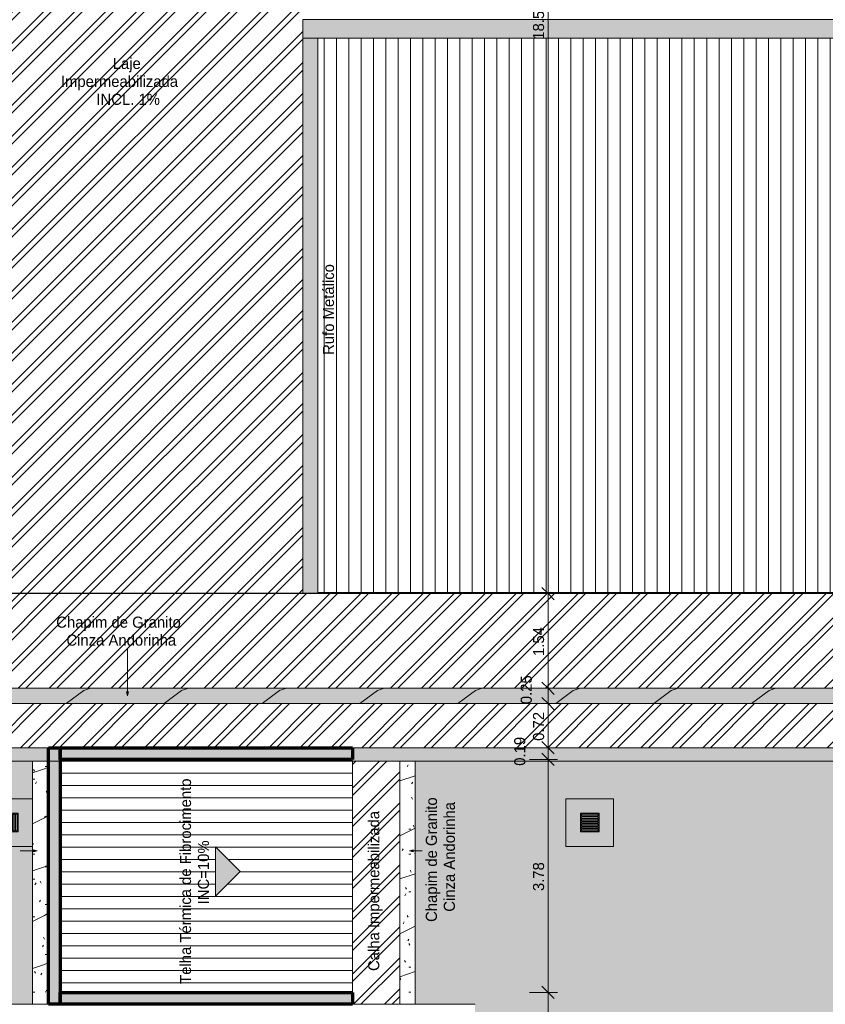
# Model space of a CAD drawing. Header units: millimetres. Extents: x -62808 to 71352, y -27667 to 33271.
# Tile 18 of 71: x -33738 to -20676, y 2850 to 18820. Entities that reach past the tile are written whole.
import ezdxf

# ---------------------------------------------------------------- set-up
doc = ezdxf.new("R2010")
doc.units = ezdxf.units.MM
for name, color, linetype, lineweight in [('A-ANNO-DIMS', 211, 'Continuous', 9), ('A-ANNO-DIMS-100', 211, 'Continuous', 9), ('A-DETL', 90, 'Continuous', 9), ('A-DETL-GENF', 92, 'Continuous', 50), ('A-FLOR', 192, 'Continuous', 18), ('A-FLOR-PATT', 8, 'Continuous', 18), ('A-GENM', 13, 'Continuous', 9), ('A-ROOF', 132, 'Continuous', 9), ('A-ROOF-OTLN', 132, 'Continuous', 9), ('A-ROOF-PATT', 132, 'Continuous', 9), ('G-ANNO-TEXT', 231, 'Continuous', 9)]:
    doc.layers.add(name, color=color, linetype=linetype, lineweight=lineweight)
doc.styles.add('Century Gothic', font='GOTHIC.TTF', dxfattribs={"height": 180})
doc.dimstyles.new('1_8mm_Century_Gothic', dxfattribs={"dimscale": 304.8, "dimtxt": 187.950289, "dimasz": 0.656168, "dimexe": 0.492126, "dimexo": 0.0625, "dimgap": 0.049213, "dimtad": 1, "dimlfac": 0.001, "dimrnd": 0.01, "dimzin": 0, "dimdsep": 46, "dimtxsty": 'Century Gothic', "dimblk1": 'OBLIQUE', "dimblk2": 'OBLIQUE', "dimsah": 1, "dimcen": 0.09, "dimdle": 0.492126, "dimazin": 0, "dimtfac": 1, "dimtdec": 4, "dimtix": 1, "dimtmove": 0, "dimatfit": 3, "dimfxl": 0.984252, "dimfxlon": 1, "dimtvp": 1, "dimtolj": 1, "dimtzin": 0, "dimarcsym": 2})
doc.dimstyles.new('1_8mm_Century_Gothic_1', dxfattribs={"dimscale": 304.8, "dimtxt": 187.950289, "dimasz": 0.656168, "dimexe": 0.492126, "dimexo": 0.0625, "dimgap": 0.049213, "dimtad": 1, "dimlfac": 0.001, "dimrnd": 0.01, "dimzin": 0, "dimdsep": 46, "dimtxsty": 'Century Gothic', "dimblk1": 'OBLIQUE', "dimblk2": 'OBLIQUE', "dimsah": 1, "dimcen": 0.09, "dimdle": 0.492126, "dimazin": 0, "dimtfac": 1, "dimtdec": 4, "dimtix": 1, "dimtmove": 2, "dimatfit": 3, "dimfxl": 0.984252, "dimfxlon": 1, "dimtvp": 1, "dimtolj": 1, "dimtzin": 0, "dimarcsym": 2})
pattern_1 = [(0, (0, 0), (812.8, 203.2), [33.528, -576.072, 33.528, -576.072, -3251.2]), (0, (0, 0), (812.8, 203.2), [-1219.2, 33.528, -1185.672, 33.528, -576.072, -1422.4]), (0, (0, 0), (812.8, 203.2), [-3048, 33.528, -372.872, 33.528, -982.472]), (120, (304.8, 101.6), (-582.37636, 602.30545), [33.528, -576.072, 33.528, -576.072, -3251.2]), (120, (304.8, 101.6), (-582.37636, 602.30545), [-1219.2, 33.528, -1185.672, 33.528, -576.072, -1422.4]), (120, (304.8, 101.6), (-582.37636, 602.30545), [-3048, 33.528, -372.872, 33.528, -982.472]), (240, (406.4, 508), (-230.42364, -805.50545), [33.528, -576.072, 33.528, -576.072, -3251.2]), (240, (406.4, 508), (-230.42364, -805.50545), [-1219.2, 33.528, -1185.672, 33.528, -576.072, -1422.4]), (240, (406.4, 508), (-230.42364, -805.50545), [-3048, 33.528, -372.872, 33.528, -982.472])]
pattern_2 = [(216.87, (635, 1587.5), (4762.4943, 3175.0085), [793.75, -7143.75]), (206.565, (1587.5, 1111.25), (-1587.5015, -1587.499), [1774.88, -1774.88]), (198.435, (1587.5, 317.5), (-3174.9975, -1587.503), [1004.024, -4016.092])]
pattern_3 = [(45, (0, 0), (-251.4472, 251.4472), []), (45, (0, 381), (-251.4472, 251.4472), [])]

# ---------------------------------------------------------------- blocks, each defined once
blk = doc.blocks.new('Tampa de Concreto com Grelha _Inspeção_ - Tampa de Concreto com Grelha _Inspeção_-V18-PLANTA DE IMPERMEABILIZAÇÃO - COBERTURA')
at = {"layer": 'A-GENM', "color": 250}
for p, q in [((769.8, 387), (0, 387)), ((0, 387), (0, -387)), ((537, 150), (237, 150)), ((237, 150), (237, -150)), ((237, 150), (537, 150)), ((237, -150), (237, 150)), ((252, -135), (252, 135)), ((252, 135), (279.5, 135)), ((279.5, 135), (279.5, -135)), ((294.5, -135), (294.5, 135)), ((294.5, 135), (319.5, 135)), ((319.5, 135), (319.5, -135)), ((334.5, -135), (334.5, 135)), ((334.5, 135), (359.5, 135)), ((359.5, 135), (359.5, -135)), ((374.5, -135), (374.5, 135)), ((374.5, 135), (399.5, 135)), ((399.5, 135), (399.5, -135)), ((414.5, -135), (414.5, 135)), ((414.5, 135), (439.5, 135)), ((439.5, 135), (439.5, -135)), ((454.5, -135), (454.5, 135)), ((454.5, 135), (479.5, 135)), ((479.5, 135), (479.5, -135)), ((494.5, 135), (522, 135)), ((494.5, -135), (494.5, 135)), ((522, 135), (522, -135)), ((537, -150), (537, 150)), ((537, 150), (537, -150)), ((237, -150), (537, -150)), ((537, -150), (237, -150)), ((279.5, -135), (252, -135)), ((319.5, -135), (294.5, -135)), ((359.5, -135), (334.5, -135)), ((399.5, -135), (374.5, -135)), ((439.5, -135), (414.5, -135)), ((479.5, -135), (454.5, -135)), ((522, -135), (494.5, -135)), ((0, -387), (769.8, -387))]:
    blk.add_line(p, q, dxfattribs=at)
blk = doc.blocks.new('Tampa de Concreto com Grelha _Inspeção_ - Tampa de Concreto com Grelha _Inspeção_-V21-PLANTA DE IMPERMEABILIZAÇÃO - COBERTURA')
at = {"layer": 'A-GENM'}
h = blk.add_hatch(color=8, dxfattribs=at)
h.paths.add_polyline_path([(774, -387), (774, 387), (0, 387), (0, -387), (537, -387)])
h.paths.add_polyline_path([(537, 150), (537, -150), (237, -150), (237, 150), (389, 150)])
h = blk.add_hatch(color=8, dxfattribs=at)
h.paths.add_polyline_path([(537, 150), (237, 150), (237, -150), (537, -150)])
h.paths.add_polyline_path([(522, 135), (522, -135), (494, -135), (494, 135)])
h.paths.add_polyline_path([(479, -135), (454, -135), (454, 135), (479, 135), (479, -92)])
h.paths.add_polyline_path([(439, -135), (414, -135), (414, 135), (439, 135), (439, -52)])
h.paths.add_polyline_path([(399, -12), (399, -135), (374, -135), (374, 135), (399, 135), (399, 12)])
h.paths.add_polyline_path([(359, 135), (359, -135), (334, -135), (334, 135)])
h.paths.add_polyline_path([(319, -135), (294, -135), (294, 135), (319, 135), (319, -67)])
h.paths.add_polyline_path([(279, 135), (279, -135), (252, -135), (252, 135)])
at = {"layer": 'A-GENM', "color": 250}
for p, q in [((774, 387), (0, 387)), ((0, 387), (0, -387)), ((774, -387), (774, 387)), ((537, 150), (237, 150)), ((237, 150), (237, -150)), ((237, 150), (537, 150)), ((237, -150), (237, 150)), ((252, -135), (252, 135)), ((252, 135), (279, 135)), ((279, 135), (279, -135)), ((294, -135), (294, 135)), ((294, 135), (319, 135)), ((319, 135), (319, -135)), ((334, -135), (334, 135)), ((334, 135), (359, 135)), ((359, 135), (359, -135)), ((374, -135), (374, 135)), ((374, 135), (399, 135)), ((399, 135), (399, -135)), ((414, -135), (414, 135)), ((414, 135), (439, 135)), ((439, 135), (439, -135)), ((454, -135), (454, 135)), ((454, 135), (479, 135)), ((479, 135), (479, -135)), ((494, 135), (522, 135)), ((494, -135), (494, 135)), ((522, 135), (522, -135)), ((537, -150), (537, 150)), ((537, 150), (537, -150)), ((237, -150), (537, -150)), ((537, -150), (237, -150)), ((279, -135), (252, -135)), ((319, -135), (294, -135)), ((359, -135), (334, -135)), ((399, -135), (374, -135)), ((439, -135), (414, -135)), ((479, -135), (454, -135)), ((522, -135), (494, -135)), ((0, -387), (774, -387))]:
    blk.add_line(p, q, dxfattribs=at)
blk = doc.blocks.new('BE-PMSa-MOD-ESG-ESCOLA-EX-000-R_rvt-1-PLANTA DE IMPERMEABILIZAÇÃO - COBERTURA')
at = {"layer": 'A-GENM', "color": 253, "lineweight": 9, "xscale": 0.9999999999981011, "yscale": 0.9999999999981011}
blk.add_blockref('Tampa de Concreto com Grelha _Inspeção_ - Tampa de Concreto com Grelha _Inspeção_-V18-PLANTA DE IMPERMEABILIZAÇÃO - COBERTURA', (-34299, 5798), dxfattribs=at)
at = {"layer": 'A-GENM', "color": 253, "lineweight": 9, "xscale": 0.9999999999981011, "yscale": 0.9999999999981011, "rotation": 269.9999999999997}
blk.add_blockref('Tampa de Concreto com Grelha _Inspeção_ - Tampa de Concreto com Grelha _Inspeção_-V21-PLANTA DE IMPERMEABILIZAÇÃO - COBERTURA', (-24495, 6185), dxfattribs=at)
blk = doc.blocks.new('Calha - Calha-3043674-PLANTA DE IMPERMEABILIZAÇÃO - COBERTURA')
at = {"layer": 'A-GENM', "lineweight": 5}
h = blk.add_hatch(color=255, dxfattribs=at)
h.paths.add_polyline_path([(-30143, 9512), (-29152, 9512), (-29152, 9517), (-30147, 9517), (-30147, 9512)])
h.paths.add_polyline_path([(-30045, 21700), (-30035, 21700), (-30035, 28762), (-30045, 28762), (-30045, 21871)])
h.paths.add_polyline_path([(15605, 25349), (15606, 25349), (15605, 25498)])
for points in [[(23264, 9512), (23280, 9512), (23280, 9517), (23160, 9517), (23160, 9532), (-28907, 9532), (-28907, 9517), (-29147, 9517), (-29152, 9512), (23160, 9512)], [(-29152, 9512), (-29147, 9517), (-29152, 9517)]]:
    blk.add_hatch(color=255, dxfattribs=at).paths.add_polyline_path(points)
at = {"layer": 'A-GENM', "color": 130, "lineweight": 5}
for p, q in [((-29152, 9512), (-29152, 9517)), ((-29152, 9512), (-29147, 9517)), ((23160, 9532), (-28907, 9532))]:
    blk.add_line(p, q, dxfattribs=at)
blk = doc.blocks.new('Calha1 - Calha-3499570-PLANTA DE IMPERMEABILIZAÇÃO - COBERTURA')
at = {"layer": 'A-GENM', "lineweight": 5}
h = blk.add_hatch(color=255, dxfattribs=at)
h.paths.add_polyline_path([(-34600, 9512), (-33608, 9512), (-33608, 9517), (-34600, 9517)])
h.paths.add_polyline_path([(-34232, 21700), (-33764, 21700), (-33764, 21702), (-34600, 21702), (-34600, 21700), (-34258, 21700)])
at = {"layer": 'A-GENM', "color": 130, "lineweight": 5}
blk.add_line((-33605, 9512), (-33605, 9517), dxfattribs=at)
blk = doc.blocks.new('Calha2 - Calha-3500338-PLANTA DE IMPERMEABILIZAÇÃO - COBERTURA')
at = {"layer": 'A-GENM', "lineweight": 5}
blk.add_hatch(color=255, dxfattribs=at).paths.add_polyline_path([(-30147, 9512), (-30147, 9517), (-33608, 9517), (-33608, 9512), (-30380, 9512)])
at = {"layer": 'A-GENM', "color": 130, "lineweight": 5}
blk.add_line((-33608, 9512), (-33608, 9517), dxfattribs=at)
blk = doc.blocks.new('Cumeeira5 - Cumeeira-5176386-PLANTA DE IMPERMEABILIZAÇÃO - COBERTURA')
at = {"layer": 'A-ROOF', "lineweight": 5}
blk.add_hatch(color=31, dxfattribs=at).paths.add_polyline_path([(23280, 18519), (23280, 18820), (-29147, 18820), (-29147, 18519), (23264, 18519)])
at = {"layer": 'A-ROOF', "color": 130, "lineweight": 5}
for p, q in [((-29147, 18519), (-29147, 18820)), ((-29147, 18820), (23280, 18820)), ((23280, 18519), (-29147, 18519))]:
    blk.add_line(p, q, dxfattribs=at)
blk = doc.blocks.new('CHAPIM4 - CHAPIM-5294427-PLANTA DE IMPERMEABILIZAÇÃO - COBERTURA')
at = {"layer": 'A-ROOF-PATT', "lineweight": 5}
h = blk.add_hatch(dxfattribs=at)
h.set_pattern_fill('FP_5', color=31, style=0, pattern_type=2)
h.set_pattern_definition(pattern_1)
h.paths.add_polyline_path([(21221, 7727), (23530, 7727), (23530, 29832), (-58155, 29832), (-58155, 7727), (20710, 7727)])
h.paths.add_polyline_path([(-39065, 7977), (-57905, 7977), (-57905, 29582), (23280, 29582), (23280, 7977), (-38554, 7977)])
h = blk.add_hatch(dxfattribs=at)
h.set_pattern_fill('FP_18', color=31, style=0, pattern_type=2)
h.set_pattern_definition(pattern_2)
h.paths.add_polyline_path([(21221, 7727), (23530, 7727), (23530, 29832), (-58155, 29832), (-58155, 7727), (20710, 7727)])
h.paths.add_polyline_path([(-39065, 7977), (-57905, 7977), (-57905, 29582), (23280, 29582), (23280, 7977), (-38554, 7977)])
at = {"layer": 'A-ROOF-OTLN', "color": 130, "lineweight": 5}
blk.add_line((-57905, 7977), (23280, 7977), dxfattribs=at)
blk = doc.blocks.new('CHAPIM19 - CHAPIM-5334931-PLANTA DE IMPERMEABILIZAÇÃO - COBERTURA')
at = {"layer": 'A-ROOF-PATT', "lineweight": 5}
h = blk.add_hatch(dxfattribs=at)
h.set_pattern_fill('FP_5', color=31, style=0, pattern_type=2)
h.set_pattern_definition(pattern_1)
h.paths.add_polyline_path([(-33529, 2853), (-33279, 2853), (-33279, 6793), (-33529, 6793), (-33529, 3116)])
h.paths.add_polyline_path([(-27557, 2853), (-27325, 2853), (-27325, 6793), (-27575, 6793), (-27575, 2853)])
h = blk.add_hatch(dxfattribs=at)
h.set_pattern_fill('FP_18', color=31, style=0, pattern_type=2)
h.set_pattern_definition(pattern_2)
h.paths.add_polyline_path([(-33529, 2853), (-33279, 2853), (-33279, 6793), (-33529, 6793), (-33529, 3116)])
h.paths.add_polyline_path([(-27557, 2853), (-27325, 2853), (-27325, 6793), (-27575, 6793), (-27575, 2853)])
at = {"layer": 'A-ROOF-OTLN', "color": 130, "lineweight": 5}
for p, q in [((-33529, 2853), (-33529, 6793)), ((-33279, 6793), (-33279, 2853)), ((-27575, 2853), (-27575, 6793)), ((-27325, 6793), (-27325, 2853))]:
    blk.add_line(p, q, dxfattribs=at)
blk = doc.blocks.new('BE-PMSa-MOD-ARQ-ESCOLA-EX-000-R_0056_rvt-1-PLANTA DE IMPERMEABILIZAÇÃO - COBERTURA')
at = {"layer": 'A-FLOR-PATT', "lineweight": 5}
h = blk.add_hatch(dxfattribs=at)
h.set_pattern_fill('FP_11', color=31, style=0, pattern_type=2)
h.set_pattern_definition([(0, (0, 0), (406.4, 101.6), [33.528, -271.272, 33.528, -271.272, -1625.6]), (0, (0, 0), (406.4, 101.6), [-609.6, 33.528, -576.072, 33.528, -271.272, -711.2]), (0, (0, 0), (406.4, 101.6), [-1524, 33.528, -169.672, 33.528, -474.472]), (120, (152.4, 50.8), (-291.18818, 301.15272), [33.528, -271.272, 33.528, -271.272, -1625.6]), (120, (152.4, 50.8), (-291.18818, 301.15272), [-609.6, 33.528, -576.072, 33.528, -271.272, -711.2]), (120, (152.4, 50.8), (-291.18818, 301.15272), [-1524, 33.528, -169.672, 33.528, -474.472]), (240, (203.2, 254), (-115.21182, -402.75272), [33.528, -271.272, 33.528, -271.272, -1625.6]), (240, (203.2, 254), (-115.21182, -402.75272), [-609.6, 33.528, -576.072, 33.528, -271.272, -711.2]), (240, (203.2, 254), (-115.21182, -402.75272), [-1524, 33.528, -169.672, 33.528, -474.472])])
h.paths.add_polyline_path([(12025, 6793), (23280, 6793), (23280, 7727), (23272, 7727), (23272, 7011), (-58107, 7011), (-58107, 6793), (9981, 6793)])
h.paths.add_polyline_path([(20071, 29839), (23280, 29839), (23280, 29882), (15688, 29882), (15688, 29839), (19306, 29839), (19306, 29873), (19654, 29873), (19655, 29839), (19943, 29839)])
h.paths.add_polyline_path([(18922, 30668), (23280, 30668), (23280, 30839), (15688, 30839), (15688, 30668), (18666, 30668)])
h = blk.add_hatch(dxfattribs=at)
h.set_pattern_fill('FP_3', color=55, style=0, pattern_type=2)
h.set_pattern_definition([(45, (-18186.55, -4434.14), (0, 212.13203), [450, -150]), (135, (-18080.48, -4328.07), (1e-14, 212.13203), [450, -150])])
h.paths.add_polyline_path([(-7621, -25687), (-7620, -25686), (-7616, -25686), (-7616, -25657), (-7503, -25660), (-7503, -23934), (-7478, -23934), (-7478, -21918), (-7503, -21918), (-7503, -16763), (-7478, -16763), (-7478, 2312), (-2936, 2312), (-2936, 6793), (-27325, 6793), (-27325, 2853), (-26358, 2853), (-26358, 2311), (-9895, 2311), (-9895, -15523), (-9850, -15523), (-9850, -23368), (-9895, -23368), (-9895, -25621), (-9872, -25622), (-9872, -25666), (-7621, -25687)])
h.paths.add_polyline_path([(-7730, -25659), (-7770, -25658), (-7751, -24718), (-7711, -24719), (-7718, -25064)])
h.paths.add_polyline_path([(-9670, -25620), (-9710, -25619), (-9691, -24680), (-9651, -24680), (-9669, -25603)])
h.paths.add_polyline_path([(-9086, -23135), (-9086, -22335), (-8286, -22335), (-8286, -23135), (-8922, -23135)])
h.paths.add_polyline_path([(-8711, -16695), (-8712, -16691), (-8714, -16692), (-8712, -16694)])
h.paths.add_polyline_path([(-8716, -16692), (-8711, -16689), (-8712, -16689), (-8715, -16691)])
h.paths.add_polyline_path([(-8711, -16697), (-8711, -16695), (-8713, -16695), (-8712, -16696)])
h.paths.add_polyline_path([(-8661, -16690), (-8660, -16694), (-8659, -16692), (-8660, -16691)])
h.paths.add_polyline_path([(-8661, -16689), (-8661, -16690), (-8660, -16690)])
h.paths.add_polyline_path([(-8629, -16692), (-8631, -16690), (-8631, -16694), (-8630, -16694), (-8629, -16693)])
h.paths.add_polyline_path([(-8661, -16697), (-8742, -16697), (-8742, -16690), (-8741, -16688), (-8733, -16687), (-8726, -16688), (-8717, -16687), (-8711, -16687), (-8661, -16688), (-8661, -16689), (-8646, -16687), (-8634, -16688), (-8632, -16688), (-8629, -16694), (-8630, -16697), (-8631, -16696), (-8632, -16696), (-8641, -16697), (-8657, -16697), (-8661, -16697), (-8661, -16697)])
h.paths.add_polyline_path([(-8711, -9791), (-8712, -9787), (-8714, -9788), (-8712, -9790)])
h.paths.add_polyline_path([(-8716, -9788), (-8711, -9785), (-8712, -9785), (-8715, -9787)])
h.paths.add_polyline_path([(-8711, -9793), (-8711, -9791), (-8713, -9791), (-8712, -9792)])
h.paths.add_polyline_path([(-8661, -9786), (-8660, -9790), (-8659, -9788), (-8660, -9787)])
h.paths.add_polyline_path([(-8661, -9785), (-8661, -9786), (-8660, -9786)])
h.paths.add_polyline_path([(-8629, -9788), (-8631, -9786), (-8631, -9790), (-8630, -9790), (-8629, -9789)])
h.paths.add_polyline_path([(-8661, -9793), (-8742, -9793), (-8742, -9786), (-8741, -9784), (-8733, -9783), (-8726, -9784), (-8717, -9784), (-8711, -9783), (-8661, -9784), (-8661, -9785), (-8646, -9784), (-8634, -9784), (-8632, -9784), (-8629, -9790), (-8630, -9793), (-8631, -9792), (-8632, -9792), (-8641, -9793), (-8657, -9793), (-8661, -9793), (-8661, -9793)])
h.paths.add_polyline_path([(-58004, 2853), (-33529, 2853), (-33529, 6793), (-57980, 6793), (-57980, 6753), (-57991, 6753), (-57991, 5756), (-57980, 5756), (-57980, 5716), (-57983, 5716), (-57983, 5636), (-58037, 5636), (-58037, 3636), (-57983, 3636), (-57983, 3556), (-57993, 3556), (-57993, 3516), (-58004, 3516), (-58004, 2984)])
h.paths.add_polyline_path([(-42955, 4425), (-43755, 4425), (-43755, 5245), (-42955, 5245), (-42955, 4647)])
h.paths.add_polyline_path([(-8711, 4833), (-8712, 4836), (-8714, 4835), (-8712, 4834)])
h.paths.add_polyline_path([(-8716, 4835), (-8711, 4839), (-8712, 4839), (-8715, 4836)])
h.paths.add_polyline_path([(-8711, 4831), (-8711, 4833), (-8713, 4833), (-8712, 4832)])
h.paths.add_polyline_path([(-8661, 4838), (-8660, 4834), (-8659, 4835), (-8660, 4836)])
h.paths.add_polyline_path([(-8661, 4839), (-8661, 4838), (-8660, 4838)])
h.paths.add_polyline_path([(-8629, 4835), (-8631, 4838), (-8631, 4833), (-8630, 4833), (-8629, 4835)])
h.paths.add_polyline_path([(-8711, 4830), (-8711, 4831), (-8725, 4831), (-8730, 4831), (-8739, 4830), (-8742, 4832), (-8742, 4838), (-8741, 4840), (-8733, 4840), (-8726, 4839), (-8717, 4840), (-8711, 4840), (-8661, 4839), (-8661, 4839), (-8646, 4840), (-8634, 4839), (-8632, 4839), (-8629, 4834), (-8630, 4831), (-8631, 4832), (-8632, 4832), (-8641, 4830), (-8657, 4831), (-8661, 4831), (-8661, 4830)])
h.paths.add_polyline_path([(-13197, 5411), (-13197, 6185), (-12423, 6185), (-12423, 5411), (-12960, 5411)])
h.paths.add_polyline_path([(-24345, 5411), (-24882, 5411), (-24882, 6185), (-24108, 6185), (-24108, 5411)])
h.paths.add_polyline_path([(-40876, 5411), (-41562, 5411), (-41562, 6185), (-40788, 6185), (-40788, 5411)])
h.paths.add_polyline_path([(-45837, 5411), (-46374, 5411), (-46374, 6185), (-45600, 6185), (-45600, 5411), (-45601, 5411)])
h.paths.add_polyline_path([(-12822, 5663), (-12797, 5663), (-12797, 5933), (-12822, 5933), (-12822, 5666)])
h.paths.add_polyline_path([(-12917, 5663), (-12917, 5933), (-12945, 5933), (-12945, 5663)])
h.paths.add_polyline_path([(-12837, 5663), (-12837, 5933), (-12862, 5933), (-12862, 5663)])
h.paths.add_polyline_path([(-12902, 5663), (-12877, 5663), (-12877, 5933), (-12902, 5933), (-12902, 5706)])
h.paths.add_polyline_path([(-12782, 5663), (-12757, 5663), (-12757, 5933), (-12782, 5933), (-12782, 5667)])
h.paths.add_polyline_path([(-12742, 5663), (-12717, 5663), (-12717, 5933), (-12742, 5933), (-12742, 5731)])
h.paths.add_polyline_path([(-12702, 5663), (-12675, 5663), (-12675, 5933), (-12702, 5933), (-12702, 5691)])
h.paths.add_polyline_path([(-41310, 5663), (-41282, 5663), (-41282, 5933), (-41310, 5933), (-41310, 5922)])
h.paths.add_polyline_path([(-24630, 5663), (-24360, 5663), (-24360, 5691), (-24630, 5691)])
h.paths.add_polyline_path([(-41242, 5663), (-41242, 5933), (-41267, 5933), (-41267, 5663)])
h.paths.add_polyline_path([(-41187, 5663), (-41162, 5663), (-41162, 5933), (-41187, 5933), (-41187, 5666)])
h.paths.add_polyline_path([(-41107, 5663), (-41082, 5663), (-41082, 5933), (-41107, 5933), (-41107, 5731)])
h.paths.add_polyline_path([(-41147, 5663), (-41122, 5663), (-41122, 5933), (-41147, 5933), (-41147, 5667)])
h.paths.add_polyline_path([(-41202, 5663), (-41202, 5933), (-41227, 5933), (-41227, 5663)])
h.paths.add_polyline_path([(-46054, 5663), (-46054, 5933), (-46079, 5933), (-46079, 5663)])
h.paths.add_polyline_path([(-45959, 5663), (-45934, 5663), (-45934, 5933), (-45959, 5933), (-45959, 5667)])
h.paths.add_polyline_path([(-45974, 5663), (-45974, 5933), (-45999, 5933), (-45999, 5663)])
h.paths.add_polyline_path([(-46094, 5663), (-46094, 5933), (-46122, 5933), (-46122, 5663)])
h.paths.add_polyline_path([(-46014, 5663), (-46014, 5933), (-46039, 5933), (-46039, 5663)])
h.paths.add_polyline_path([(-41067, 5663), (-41040, 5663), (-41040, 5933), (-41067, 5933), (-41067, 5691)])
h.paths.add_polyline_path([(-45879, 5663), (-45852, 5663), (-45852, 5933), (-45879, 5933), (-45879, 5691)])
h.paths.add_polyline_path([(-45919, 5663), (-45894, 5663), (-45894, 5933), (-45919, 5933), (-45919, 5731)])
h.paths.add_polyline_path([(-24360, 5706), (-24360, 5731), (-24630, 5731), (-24630, 5706), (-24403, 5706)])
h.paths.add_polyline_path([(-24360, 5746), (-24360, 5771), (-24630, 5771), (-24630, 5746), (-24363, 5746)])
h.paths.add_polyline_path([(-24629, 5786), (-24360, 5786), (-24360, 5811), (-24630, 5811), (-24630, 5786)])
h.paths.add_polyline_path([(-24627, 5826), (-24360, 5826), (-24360, 5851), (-24630, 5851), (-24630, 5826)])
h.paths.add_polyline_path([(-24428, 5866), (-24360, 5866), (-24360, 5891), (-24630, 5891), (-24630, 5866), (-24563, 5866)])
h.paths.add_polyline_path([(-24603, 5906), (-24360, 5906), (-24360, 5933), (-24630, 5933), (-24630, 5906)])
at = {"layer": 'A-ROOF-OTLN', "lineweight": 5}
for points in [[(-28907, 9517), (-28907, 18519), (-29147, 18519), (-29147, 9517)], [(-33279, 2853), (-33272, 2853), (-33272, 6793), (-33279, 6793), (-33279, 3042)], [(-59668, 2848), (-26358, 2848), (-26358, 2853), (-59908, 2853), (-59908, 2848)]]:
    blk.add_hatch(color=254, dxfattribs=at).paths.add_polyline_path(points)
at = {"layer": 'A-ROOF-PATT', "lineweight": 5}
h = blk.add_hatch(dxfattribs=at)
h.set_pattern_fill('FP_8', color=31, style=0, pattern_type=2)
h.set_pattern_definition([(90, (0, 59.55), (-200, 1e-14), [])])
h.paths.add_polyline_path([(-28907, 9532), (23160, 9532), (23160, 18519), (-28907, 18519), (-28907, 10008)])
h.paths.add_polyline_path([(2005, 12672), (1605, 13072), (2404, 13071)])
h.paths.add_polyline_path([(15371, 16586), (15360, 16588), (15352, 16592), (15346, 16598), (15344, 16602), (15341, 16608), (15340, 16618), (15342, 16627), (15347, 16635), (15352, 16640), (15358, 16644), (15366, 16646), (15371, 16647), (15382, 16644), (15389, 16640), (15395, 16634), (15398, 16631), (15400, 16624), (15401, 16613), (15399, 16605), (15395, 16598), (15389, 16592), (15384, 16589), (15377, 16587)])
h = blk.add_hatch(dxfattribs=at)
h.set_pattern_fill('FP_14', color=31, style=0, pattern_type=2)
h.set_pattern_definition([(180, (-275.65, 0), (-2e-14, -200), [])])
h.paths.add_polyline_path([(-28847, 3042), (-28343, 3042), (-28343, 6793), (-33082, 6793), (-33082, 3042), (-30891, 3042)])
h.paths.add_polyline_path([(-30564, 4605), (-30564, 5405), (-30164, 5005), (-30521, 4647)])
at = {"layer": 'A-FLOR', "color": 90, "lineweight": 5}
blk.add_line((-58107, 6793), (23280, 6793), dxfattribs=at)
at = {"layer": 'A-ROOF', "color": 130, "lineweight": 5}
blk.add_line((-28343, 3042), (-28343, 6793), dxfattribs=at)
at = {"layer": 'A-ROOF-OTLN', "color": 130, "lineweight": 5}
for p, q in [((-29147, 18519), (-29147, 11965)), ((-28907, 9517), (-28907, 18519)), ((-28907, 9517), (-29147, 9517)), ((-26358, 2853), (-59908, 2853)), ((-26358, 2853), (-26358, 2848))]:
    blk.add_line(p, q, dxfattribs=at)
at = {"layer": 'A-GENM', "color": 90, "lineweight": 5}
for name in ['Calha - Calha-3043674-PLANTA DE IMPERMEABILIZAÇÃO - COBERTURA', 'Calha1 - Calha-3499570-PLANTA DE IMPERMEABILIZAÇÃO - COBERTURA', 'Calha2 - Calha-3500338-PLANTA DE IMPERMEABILIZAÇÃO - COBERTURA']:
    blk.add_blockref(name, (0, 0), dxfattribs=at)
at = {"layer": 'A-ROOF', "color": 90, "lineweight": 5}
for name in ['CHAPIM4 - CHAPIM-5294427-PLANTA DE IMPERMEABILIZAÇÃO - COBERTURA', 'Cumeeira5 - Cumeeira-5176386-PLANTA DE IMPERMEABILIZAÇÃO - COBERTURA', 'CHAPIM19 - CHAPIM-5334931-PLANTA DE IMPERMEABILIZAÇÃO - COBERTURA']:
    blk.add_blockref(name, (0, 0), dxfattribs=at)
blk = doc.blocks.new('DIMBLOCK66-PLANTA DE IMPERMEABILIZAÇÃO - COBERTURA')
at = {"layer": 'A-ANNO-DIMS-100', "transparency": 16777216}
for p, q in [((-24870, 28106), (-25320, 28106)), ((-25170, 28106), (-25270, 28206)), ((-25170, 28106), (-25170, 9512)), ((-25170, 28106), (-25070, 28006)), ((-25170, 28106), (-24870, 28106)), ((-25170, 9512), (-25270, 9612)), ((-24870, 9512), (-25320, 9512)), ((-25170, 9512), (-25070, 9412)), ((-25170, 9512), (-24870, 9512))]:
    blk.add_line(p, q, dxfattribs=at)
at = {"layer": 'A-ANNO-DIMS-100', "color": 0, "transparency": 16777216, "insert": (-25416, 18495), "char_height": 180, "width": 755.38, "attachment_point": 1, "rotation": 90, "line_spacing_factor": 0.984502, "style": 'Century Gothic'}
blk.add_mtext('18.59', dxfattribs=at)
blk = doc.blocks.new('_Oblique')
at = {"color": 0, "linetype": 'ByBlock', "lineweight": -2}
blk.add_line((-0.5, -0.5), (0.5, 0.5), dxfattribs=at)
blk = doc.blocks.new('DIMBLOCK67-PLANTA DE IMPERMEABILIZAÇÃO - COBERTURA')
at = {"layer": 'A-ANNO-DIMS-100', "transparency": 16777216}
for p, q in [((-25170, 9512), (-25270, 9612)), ((-24870, 9512), (-25320, 9512)), ((-25170, 9512), (-25170, 7977)), ((-25170, 9512), (-25070, 9412)), ((-25170, 9512), (-24870, 9512)), ((-25170, 7977), (-25270, 8077)), ((-24870, 7977), (-25320, 7977)), ((-25170, 7977), (-25070, 7877)), ((-25170, 7977), (-24870, 7977))]:
    blk.add_line(p, q, dxfattribs=at)
at = {"layer": 'A-ANNO-DIMS-100', "color": 0, "transparency": 16777216, "insert": (-25416, 8500), "char_height": 180, "width": 587.12, "attachment_point": 1, "rotation": 90, "line_spacing_factor": 0.984502, "style": 'Century Gothic'}
blk.add_mtext('1.54', dxfattribs=at)
blk = doc.blocks.new('DIMBLOCK68-PLANTA DE IMPERMEABILIZAÇÃO - COBERTURA')
at = {"layer": 'A-ANNO-DIMS-100', "transparency": 16777216}
for p, q in [((-25170, 7977), (-25270, 8077)), ((-24870, 7977), (-25320, 7977)), ((-25170, 7727), (-25270, 7827)), ((-25170, 7977), (-25170, 7727)), ((-25170, 7977), (-25070, 7877)), ((-25170, 7977), (-24870, 7977)), ((-24870, 7727), (-25320, 7727)), ((-25170, 7727), (-25070, 7627)), ((-25170, 7727), (-24870, 7727))]:
    blk.add_line(p, q, dxfattribs=at)
at = {"layer": 'A-ANNO-DIMS-100', "color": 0, "transparency": 16777216, "insert": (-25616, 7718), "char_height": 180, "width": 587.12, "attachment_point": 1, "rotation": 90, "line_spacing_factor": 0.984502, "style": 'Century Gothic'}
blk.add_mtext('0.25', dxfattribs=at)
blk = doc.blocks.new('DIMBLOCK69-PLANTA DE IMPERMEABILIZAÇÃO - COBERTURA')
at = {"layer": 'A-ANNO-DIMS-100', "transparency": 16777216}
for p, q in [((-25170, 7727), (-25270, 7827)), ((-24870, 7727), (-25320, 7727)), ((-25170, 7727), (-25170, 7011)), ((-25170, 7727), (-25070, 7627)), ((-25170, 7727), (-24870, 7727)), ((-25170, 7011), (-25270, 7111)), ((-24870, 7011), (-25320, 7011)), ((-25170, 7011), (-25070, 6911)), ((-25170, 7011), (-24870, 7011))]:
    blk.add_line(p, q, dxfattribs=at)
at = {"layer": 'A-ANNO-DIMS-100', "color": 0, "transparency": 16777216, "insert": (-25416, 7124), "char_height": 180, "width": 587.12, "attachment_point": 1, "rotation": 90, "line_spacing_factor": 0.984502, "style": 'Century Gothic'}
blk.add_mtext('0.72', dxfattribs=at)
blk = doc.blocks.new('DIMBLOCK70-PLANTA DE IMPERMEABILIZAÇÃO - COBERTURA')
at = {"layer": 'A-ANNO-DIMS-100', "transparency": 16777216}
for p, q in [((-25170, 7011), (-25270, 7111)), ((-24870, 7011), (-25320, 7011)), ((-25170, 6821), (-25270, 6921)), ((-25170, 7011), (-25170, 6821)), ((-25170, 7011), (-25070, 6911)), ((-25170, 7011), (-24870, 7011)), ((-25470, 6821), (-25020, 6821)), ((-25170, 6821), (-25470, 6821)), ((-25170, 6821), (-25070, 6721))]:
    blk.add_line(p, q, dxfattribs=at)
at = {"layer": 'A-ANNO-DIMS-100', "color": 0, "transparency": 16777216, "insert": (-25721, 6719), "char_height": 180, "width": 587.12, "attachment_point": 1, "rotation": 90, "line_spacing_factor": 0.984502, "style": 'Century Gothic'}
blk.add_mtext('0.19', dxfattribs=at)
blk = doc.blocks.new('DIMBLOCK71-PLANTA DE IMPERMEABILIZAÇÃO - COBERTURA')
at = {"layer": 'A-ANNO-DIMS-100', "transparency": 16777216}
for p, q in [((-25170, 6821), (-25270, 6921)), ((-25470, 6821), (-25020, 6821)), ((-25170, 6821), (-25470, 6821)), ((-25170, 6821), (-25170, 3042)), ((-25170, 6821), (-25070, 6721)), ((-25470, 3042), (-25020, 3042)), ((-25170, 3042), (-25470, 3042)), ((-25170, 3042), (-25270, 3142)), ((-25170, 3042), (-25070, 2942))]:
    blk.add_line(p, q, dxfattribs=at)
at = {"layer": 'A-ANNO-DIMS-100', "color": 0, "transparency": 16777216, "insert": (-25416, 4687), "char_height": 180, "width": 587.12, "attachment_point": 1, "rotation": 90, "line_spacing_factor": 0.984502, "style": 'Century Gothic'}
blk.add_mtext('3.78', dxfattribs=at)
blk = doc.blocks.new('DIMBLOCK72-PLANTA DE IMPERMEABILIZAÇÃO - COBERTURA')
at = {"layer": 'A-ANNO-DIMS-100', "transparency": 16777216}
for p, q in [((-25470, 3042), (-25020, 3042)), ((-25170, 3042), (-25470, 3042)), ((-25170, 3042), (-25270, 3142)), ((-25170, 3042), (-25170, -15893)), ((-25170, 3042), (-25070, 2942)), ((-25170, -15893), (-25270, -15793)), ((-24870, -15893), (-25320, -15893)), ((-25170, -15893), (-25070, -15993)), ((-25170, -15893), (-24870, -15893))]:
    blk.add_line(p, q, dxfattribs=at)
at = {"layer": 'A-ANNO-DIMS-100', "color": 0, "transparency": 16777216, "insert": (-25416, -6740), "char_height": 180, "width": 755.38, "attachment_point": 1, "rotation": 90, "line_spacing_factor": 0.984502, "style": 'Century Gothic'}
blk.add_mtext('18.94', dxfattribs=at)

msp = doc.modelspace()

# ---------------------------------------------------------------- hatches: boundary and pattern name
at = {"layer": 'A-DETL-GENF'}
msp.add_hatch(color=7, dxfattribs=at).paths.add_polyline_path([(-30563.727, 4604.965), (-30163.727, 5004.965), (-30563.727, 5404.965), (-30563.727, 4647.46)])
at = {"layer": 'A-FLOR'}
h = msp.add_hatch(dxfattribs=at)
h.set_pattern_fill('FP_1', color=214, style=0, pattern_type=2)
h.set_pattern_definition(pattern_3)
h.paths.add_polyline_path([(-34599.55, 9517.282), (-29147.05, 9517.282), (-29147.05, 21699.507), (-30044.55, 21699.507), (-30044.55, 21621.442), (-33763.547, 21621.442), (-33763.547, 21699.507), (-34599.55, 21699.507), (-34599.55, 10007.978)])
h = msp.add_hatch(dxfattribs=at)
h.set_pattern_fill('FP_1', color=5, style=0, pattern_type=2)
h.set_pattern_definition(pattern_3)
h.paths.add_polyline_path([(-16585.75, 7976.882), (23280.45, 7976.882), (23280.45, 9512.282), (-57904.55, 9512.282), (-57904.55, 7976.882), (-17096.648, 7976.882)])
h = msp.add_hatch(dxfattribs=at)
h.set_pattern_fill('FP_1', color=214, style=0, pattern_type=2)
h.set_pattern_definition(pattern_3)
h.paths.add_polyline_path([(-16585.75, 7010.573), (23272.365, 7010.573), (23272.365, 7726.882), (-58107.05, 7726.882), (-58107.05, 7010.573), (-17607.546, 7010.573)])
at = {"layer": 'A-FLOR', "lineweight": 5}
msp.add_hatch(color=9, dxfattribs=at).paths.add_polyline_path([(-28342.75, 2852.882), (-28342.75, 3042.38), (-33082.44, 3042.38), (-33082.44, 6792.882), (-33271.938, 6792.882), (-33271.938, 2852.882), (-28847.312, 2852.882)])
at = {"layer": 'A-FLOR'}
h = msp.add_hatch(dxfattribs=at)
h.set_pattern_fill('FP_1', color=5, style=0, pattern_type=2)
h.set_pattern_definition(pattern_3)
h.paths.add_polyline_path([(-27825.515, 2852.882), (-27575.25, 2852.882), (-27575.25, 6792.882), (-28342.75, 6792.882), (-28342.75, 2852.882)])
at = {"layer": 'G-ANNO-TEXT'}
for points in [[(-31990.52, 7855.979), (-31974.443, 7915.979), (-32006.597, 7915.979)], [(-33454.52, 5341.991), (-33514.52, 5358.068), (-33514.52, 5325.914)], [(-27416.393, 5341.991), (-27356.393, 5325.914), (-27356.393, 5358.068)]]:
    msp.add_hatch(color=250, dxfattribs=at).paths.add_polyline_path(points)

# ---------------------------------------------------------------- linework, layer by layer
at = {"layer": 'A-DETL', "lineweight": 70}
for p, q in [((-33271.938, 7010.573), (-33082.44, 7010.573)), ((-33271.938, 2852.882), (-33271.938, 7010.573)), ((-33082.44, 7010.573), (-33082.44, 2852.882)), ((-33082.44, 6821.076), (-33082.44, 7010.573)), ((-33082.44, 7010.573), (-28342.75, 7010.573)), ((-28342.75, 7010.573), (-28342.75, 6821.076)), ((-28342.75, 6821.076), (-33082.44, 6821.076)), ((-33082.44, 2852.882), (-33082.44, 3042.38)), ((-33082.44, 3042.38), (-28342.75, 3042.38)), ((-28342.75, 3042.38), (-28342.75, 2852.882)), ((-33082.44, 2852.882), (-33271.938, 2852.882)), ((-28342.75, 2852.882), (-33082.44, 2852.882))]:
    msp.add_line(p, q, dxfattribs=at)
at = {"layer": 'A-DETL'}
for p, q in [((-30163.727, 5004.965), (-30563.727, 5404.965)), ((-30563.727, 5404.965), (-30563.727, 4604.965)), ((-30563.727, 4604.965), (-30163.727, 5004.965))]:
    msp.add_line(p, q, dxfattribs=at)
at = {"layer": 'A-FLOR'}
for p, q in [((-29147.05, 9517.282), (-29147.05, 11964.539)), ((23280.45, 9512.282), (-57904.55, 9512.282)), ((-34599.55, 9517.282), (-29147.05, 9517.282)), ((23272.365, 7726.882), (-58107.05, 7726.882)), ((-58107.05, 7010.573), (23272.365, 7010.573)), ((-33271.938, 6792.882), (-33271.938, 2852.882)), ((-33082.44, 3042.38), (-33082.44, 6792.882)), ((-28342.75, 3042.38), (-33082.44, 3042.38)), ((-28342.75, 2852.882), (-28342.75, 3042.38))]:
    msp.add_line(p, q, dxfattribs=at)
at = {"layer": 'G-ANNO-TEXT', "color": 250}
for p, q in [((-31990.52, 7855.979), (-31990.52, 8614.212)), ((-31974.443, 7915.979), (-32006.597, 7915.979)), ((-32006.597, 7915.979), (-31990.52, 7855.979)), ((-31990.52, 7855.979), (-31974.443, 7915.979)), ((-33454.52, 5341.991), (-33729.429, 5341.991)), ((-33454.52, 5341.991), (-33514.52, 5358.068)), ((-33514.52, 5358.068), (-33514.52, 5325.914)), ((-33514.52, 5325.914), (-33454.52, 5341.991)), ((-27356.393, 5358.068), (-27416.393, 5341.991)), ((-27416.393, 5341.991), (-27356.393, 5325.914)), ((-27416.393, 5341.991), (-27211.429, 5341.991)), ((-27356.393, 5325.914), (-27356.393, 5358.068))]:
    msp.add_line(p, q, dxfattribs=at)

# ---------------------------------------------------------------- block references
at = {"lineweight": 5}
for name in ['BE-PMSa-MOD-ARQ-ESCOLA-EX-000-R_0056_rvt-1-PLANTA DE IMPERMEABILIZAÇÃO - COBERTURA', 'BE-PMSa-MOD-ESG-ESCOLA-EX-000-R_rvt-1-PLANTA DE IMPERMEABILIZAÇÃO - COBERTURA']:
    msp.add_blockref(name, (0, 0), dxfattribs=at)

# ---------------------------------------------------------------- texts
at = {"layer": 'G-ANNO-TEXT', "color": 7, "char_height": 180, "attachment_point": 1, "style": 'Century Gothic'}
for s, insert, width in [('Laje ', (-32230.135, 18200.141), 665.40062), ('Impermeabilizada', (-33070.187, 17909.099), 2621.51813), ('INCL. 1%', (-32494.719, 17618.057), 1234.59875), ('Chapim de Granito ', (-33146.169, 9138.087), 2805.90625), ('Cinza Andorinha', (-32980.804, 8847.045), 2397.04563)]:
    msp.add_mtext(s, dxfattribs=dict(at, insert=insert, width=width))
at = {"layer": 'G-ANNO-TEXT', "color": 7, "char_height": 180, "attachment_point": 1, "rotation": 90, "style": 'Century Gothic'}
for s, insert, width in [('Rufo Metálico', (-28821.875, 13383.483), 1988.185), ('Telha Térmica de Fibrocimento ', (-31140.147, 3181.955), 4481.43312), ('Chapim de Granito ', (-27153.304, 4186.342), 2805.90625), ('Calha Impermeabilizada ', (-28088.101, 3390.455), 3639.66125), ('Cinza Andorinha', (-26862.263, 4351.707), 2397.04563), ('INC=10%', (-30849.105, 4471.799), 1282.7)]:
    msp.add_mtext(s, dxfattribs=dict(at, insert=insert, width=width))

# ---------------------------------------------------------------- dimensions: what is measured, and where the dimension line sits
at = {"layer": 'A-ANNO-DIMS'}
for base, p1, p2, override, picture, middle in [((-25169.819, 9512.282), (-24869.819, 28106.4), (-24869.819, 9512.282), {"dimpost": '<>', "dimfxl": 18594.117875}, 'DIMBLOCK66-PLANTA DE IMPERMEABILIZAÇÃO - COBERTURA', (-25279.347, 18809.341)), ((-25169.819, 7976.882), (-24869.819, 9512.282), (-24869.819, 7976.882), {"dimpost": '<>', "dimfxl": 1535.400009}, 'DIMBLOCK67-PLANTA DE IMPERMEABILIZAÇÃO - COBERTURA', (-25279.347, 8744.582)), ((-25169.819, 7010.573), (-24869.819, 7726.882), (-24869.819, 7010.573), {"dimpost": '<>', "dimfxl": 716.309042}, 'DIMBLOCK69-PLANTA DE IMPERMEABILIZAÇÃO - COBERTURA', (-25279.347, 7368.728)), ((-25169.819, 3042.38), (-25469.819, 6821.076), (-25469.819, 3042.38), {"dimpost": '<>', "dimfxl": 3778.695591}, 'DIMBLOCK71-PLANTA DE IMPERMEABILIZAÇÃO - COBERTURA', (-25279.347, 4931.728)), ((-25169.819, -15892.918), (-25469.819, 3042.38), (-24869.819, -15892.918), {"dimpost": '<>', "dimfxl": 18944.801371}, 'DIMBLOCK72-PLANTA DE IMPERMEABILIZAÇÃO - COBERTURA', (-25279.347, -6425.269))]:
    dim = msp.add_linear_dim(base=base, p1=p1, p2=p2, angle=90, dimstyle='1_8mm_Century_Gothic', override=override, dxfattribs=at)
    dim.commit()
    dim.dimension.update_dxf_attribs({"geometry": picture, "text_midpoint": middle})
for base, p1, p2, override, picture, middle in [((-25169.819, 7726.882), (-24869.819, 7976.882), (-24869.819, 7726.882), {"dimpost": '<>', "dimfxl": 250}, 'DIMBLOCK68-PLANTA DE IMPERMEABILIZAÇÃO - COBERTURA', (-25496.235, 8011.5)), ((-25169.819, 6821.076), (-24869.819, 7010.573), (-25469.819, 6821.076), {"dimpost": '<>', "dimfxl": 629.213289}, 'DIMBLOCK70-PLANTA DE IMPERMEABILIZAÇÃO - COBERTURA', (-25600.795, 7012.974))]:
    dim = msp.add_linear_dim(base=base, p1=p1, p2=p2, angle=90, dimstyle='1_8mm_Century_Gothic_1', override=override, dxfattribs=at)
    dim.commit()
    dim.dimension.update_dxf_attribs({"geometry": picture, "text_midpoint": middle, "dimtype": 160, "text_rotation": 90})

doc.saveas('drawing.dxf')
